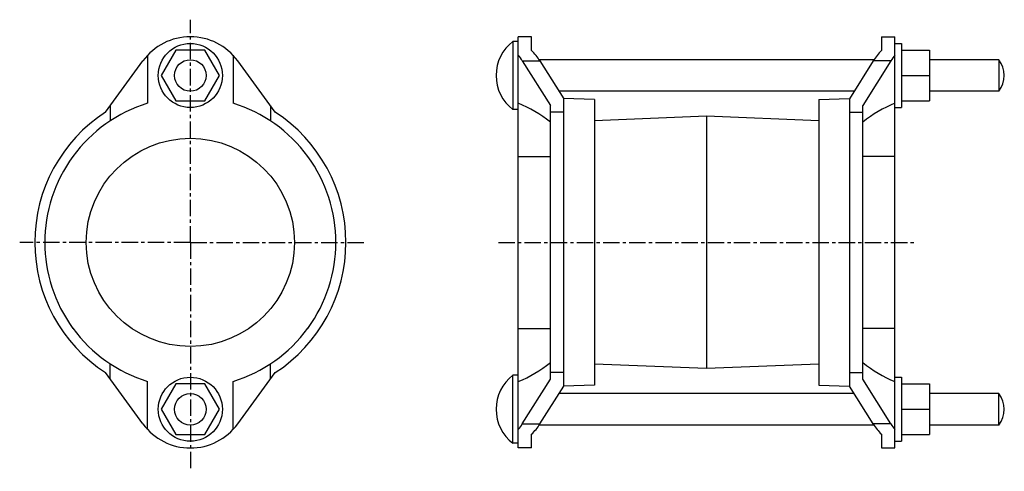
# Model space of a CAD drawing. Header units: millimetres. Extents: x -14 to 355, y 25 to 194.
import ezdxf

# ---------------------------------------------------------------- set-up
doc = ezdxf.new("R2010")
doc.units = ezdxf.units.MM
doc.header["$LTSCALE"] = 16.335
doc.linetypes.add('CENTER', pattern=[0.6, 0.375, -0.075, 0.075, -0.075])
doc.layers.get('0').update_dxf_attribs({"linetype": 'CONTINUOUS'})
doc.layers.add('DEFAULT_1', color=7, linetype='CENTER')

msp = doc.modelspace()

# ---------------------------------------------------------------- linework, layer by layer
at = {"color": 7, "linetype": 'Continuous'}
for p, q in [((170.59, 186.05), (170.59, 160.55)), ((172.59, 186.05), (170.59, 186.05)), ((172.59, 33.8), (172.59, 187.8)), ((177.59, 187.8), (172.59, 187.8)), ((177.59, 182.65), (177.59, 187.8)), ((308.59, 187.8), (308.59, 182.65)), ((308.59, 187.8), (313.59, 187.8)), ((313.59, 33.8), (313.59, 187.8)), ((313.59, 185.3), (316.09, 185.3)), ((316.09, 185.3), (316.09, 161.3)), ((33.78, 180.9), (33.78, 162.89)), ((44.29, 182.8), (38.81, 173.3)), ((55.26, 182.8), (44.29, 182.8)), ((60.75, 173.3), (55.26, 182.8)), ((65.78, 180.9), (65.78, 162.89)), ((316.09, 182.8), (326.54, 182.8)), ((326.54, 182.8), (326.54, 163.8)), ((17.96, 159.6), (32.03, 178.8)), ((81.6, 159.6), (67.53, 178.8)), ((174.09, 178.8), (184.59, 162.08)), ((174.09, 178.8), (180.67, 178.8)), ((305.78, 179.22), (180.4, 179.22)), ((180.67, 178.8), (189.59, 164.6)), ((305.51, 178.8), (296.59, 164.6)), ((312.09, 178.8), (301.59, 162.08)), ((312.09, 178.8), (305.51, 178.8)), ((352.59, 179.22), (326.54, 179.22)), ((352.59, 179.22), (352.59, 167.38)), ((38.81, 173.3), (44.29, 163.8)), ((55.26, 163.8), (60.75, 173.3)), ((316.09, 173.3), (326.54, 173.3)), ((298.34, 167.38), (187.84, 167.38)), ((352.59, 167.38), (326.54, 167.38)), ((44.29, 163.8), (55.26, 163.8)), ((201.09, 164.3), (189.52, 164.71)), ((189.59, 57.01), (189.59, 164.6)), ((201.09, 164.3), (201.09, 57.3)), ((285.09, 164.3), (296.65, 164.71)), ((285.09, 164.3), (285.09, 57.3)), ((296.59, 164.6), (296.59, 57.01)), ((316.09, 163.8), (326.54, 163.8)), ((19.78, 162.08), (19.78, 156.29)), ((79.78, 162.08), (79.78, 156.29)), ((172.59, 160.55), (170.59, 160.55)), ((184.59, 59.53), (184.59, 162.08)), ((189.59, 159.6), (184.59, 159.6)), ((296.59, 159.6), (301.59, 159.6)), ((301.59, 59.53), (301.59, 162.08)), ((313.59, 161.3), (316.09, 161.3)), ((243.09, 158.05), (201.09, 156.37)), ((243.09, 158.05), (243.09, 63.55)), ((285.09, 156.37), (243.09, 158.05)), ((5.81, 143.01), (5.81, 142.99)), ((93.75, 143.01), (93.75, 142.99)), ((172.59, 143.01), (184.59, 143.01)), ((313.59, 143.01), (301.59, 143.01)), ((5.81, 78.6), (5.81, 78.61)), ((93.75, 78.6), (93.75, 78.61)), ((172.59, 78.6), (184.59, 78.6)), ((313.59, 78.6), (301.59, 78.6)), ((19.78, 59.53), (19.78, 65.32)), ((79.78, 59.53), (79.78, 65.32)), ((243.09, 63.55), (201.09, 65.23)), ((285.09, 65.23), (243.09, 63.55)), ((32.03, 42.8), (17.96, 62.01)), ((67.53, 42.8), (81.6, 62.01)), ((170.59, 35.55), (170.59, 61.05)), ((172.59, 61.05), (170.59, 61.05)), ((174.09, 42.8), (184.59, 59.53)), ((189.59, 62.01), (184.59, 62.01)), ((296.59, 62.01), (301.59, 62.01)), ((312.09, 42.8), (301.59, 59.53)), ((313.59, 60.3), (316.09, 60.3)), ((316.09, 60.3), (316.09, 36.3)), ((33.78, 40.7), (33.78, 58.71)), ((44.29, 57.8), (38.81, 48.3)), ((55.26, 57.8), (44.29, 57.8)), ((60.75, 48.3), (55.26, 57.8)), ((65.78, 40.7), (65.78, 58.71)), ((180.67, 42.8), (189.59, 57.01)), ((201.09, 57.3), (189.52, 56.9)), ((285.09, 57.3), (296.65, 56.9)), ((305.51, 42.8), (296.59, 57.01)), ((316.09, 57.8), (326.54, 57.8)), ((326.54, 57.8), (326.54, 38.8)), ((298.34, 54.22), (187.84, 54.22)), ((352.59, 54.22), (326.54, 54.22)), ((352.59, 42.38), (352.59, 54.22)), ((38.81, 48.3), (44.29, 38.8)), ((55.26, 38.8), (60.75, 48.3)), ((316.09, 48.3), (326.54, 48.3)), ((174.09, 42.8), (180.67, 42.8)), ((305.78, 42.38), (180.4, 42.38)), ((312.09, 42.8), (305.51, 42.8)), ((352.59, 42.38), (326.54, 42.38)), ((44.29, 38.8), (55.26, 38.8)), ((177.59, 33.8), (177.59, 38.96)), ((308.59, 38.96), (308.59, 33.8)), ((316.09, 38.8), (326.54, 38.8)), ((172.59, 35.55), (170.59, 35.55)), ((177.59, 33.8), (172.59, 33.8)), ((308.59, 33.8), (313.59, 33.8)), ((313.59, 36.3), (316.09, 36.3))]:
    msp.add_line(p, q, dxfattribs=at)
for centre, radius in [((49.78, 173.3), 12), ((49.78, 173.3), 5.92), ((49.78, 110.8), 39), ((49.78, 48.3), 12), ((49.78, 48.3), 5.92)]:
    msp.add_circle(centre, radius, dxfattribs=at)
for centre, radius, start, end in [((49.78, 165.8), 22, 36.2215, 143.7785), ((180.26, 173.3), 16, 127.1673, 232.8327), ((344.83, 173.3), 9.76, 322.6662, 37.3338), ((49.78, 110.8), 54.49, 107.0751, 143.7909), ((49.78, 110.8), 54.49, 36.2091, 72.9249), ((49.78, 110.8), 58.25, 123.1074, 236.8926), ((49.78, 110.8), 58.25, 303.1074, 56.8926), ((49.78, 110.8), 54.5, 143.7785, 216.2215), ((49.78, 110.8), 54.5, 323.7785, 36.2215), ((49.78, 110.8), 54.49, 216.2091, 252.9249), ((49.78, 110.8), 54.49, 287.0751, 323.7909), ((180.26, 48.3), 16, 127.1673, 232.8327), ((344.83, 48.3), 9.76, 322.6662, 37.3338), ((49.78, 55.8), 22, 216.2215, 323.7785)]:
    msp.add_arc(centre, radius, start, end, dxfattribs=at)
for centre, major_axis, ratio, start_param, end_param in [((158.88, 165.8), (0, 22), 0.857143, -0.938611, -0.81434), ((165.46, 165.8), (0, 22), 0.857143, -0.938611, -0.698669), ((320.72, 165.8), (0, 22), 0.857143, 0.698669, 0.938611), ((327.3, 165.8), (0, 22), 0.857143, 0.81434, 0.938611), ((157.47, 110.8), (0, 54.99), 0.857524, -0.612723, -0.326396), ((328.71, 110.8), (0, 54.99), 0.857524, 0.326396, 0.612723), ((157.47, 110.8), (0, 54.99), 0.857524, -2.815196, -2.528869), ((328.71, 110.8), (0, 54.99), 0.857524, -3.754316, -3.467989), ((158.88, 55.8), (0, 22), 0.857143, -2.327253, -2.202982), ((165.46, 55.8), (0, 22), 0.857143, -2.442924, -2.202982), ((320.72, 55.8), (0, 22), 0.857143, -4.080204, -3.840262), ((327.3, 55.8), (0, 22), 0.857143, -4.080204, -3.955933)]:
    msp.add_ellipse(centre, major_axis=major_axis, ratio=ratio, start_param=start_param, end_param=end_param, dxfattribs=at)
at = {"layer": 'DEFAULT_1', "color": 7, "linetype": 'CENTER'}
for p, q in [((49.78, 110.8), (49.78, 194.2)), ((49.78, 110.8), (-14.13, 110.8)), ((49.78, 110.8), (49.78, 25.06)), ((49.78, 110.8), (115.28, 110.8)), ((165.14, 110.8), (321.63, 110.8))]:
    msp.add_line(p, q, dxfattribs=at)

doc.saveas('drawing.dxf')
